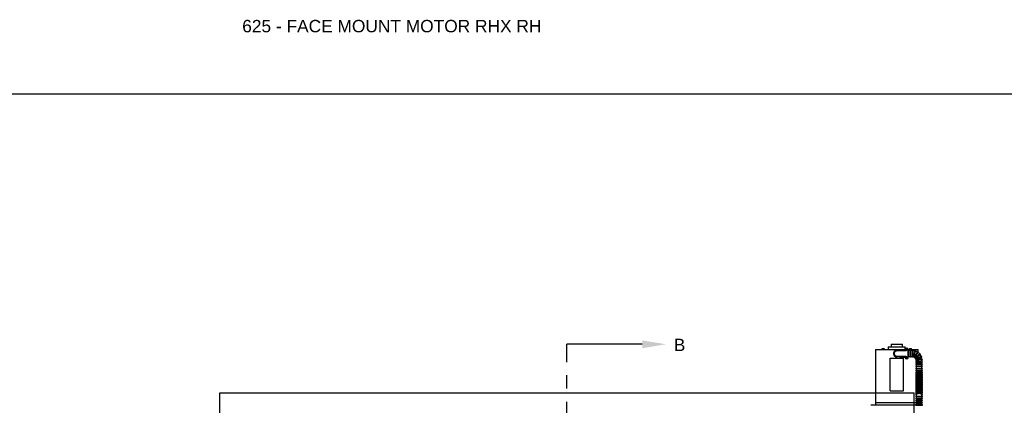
# Model space of a CAD drawing. Header units: inches. Extents: x 169.6 to 213.7, y 195.1 to 266.5.
# Tile 29 of 55: x 199.8 to 207.2, y 205.4 to 208.4. Entities that reach past the tile are written whole.
import ezdxf
from ezdxf import colors
from ezdxf.entities.mleader import LeaderData, LeaderLine
from ezdxf.math import Vec2, Vec3

# ---------------------------------------------------------------- set-up
doc = ezdxf.new("R2010")
doc.units = ezdxf.units.IN
doc.header["$LTSCALE"] = 0.25
doc.header["$MEASUREMENT"] = 0
doc.linetypes.add('CENTER', pattern=[2, 1.25, -0.25, 0.25, -0.25])
for name, color, linetype in [('ANNOTATIONS', 1, 'Continuous'), ('RMX RH F.O.H.', 7, 'Continuous'), ('SECTION CUTS', 6, 'CENTER')]:
    doc.layers.add(name, color=color, linetype=linetype)
doc.styles.add('ARIAL', font='arial.ttf', dxfattribs={"height": 0.09375})
doc.styles.get("Standard").update_dxf_attribs({"font": 'romans.shx'})

msp = doc.modelspace()

# ---------------------------------------------------------------- linework, layer by layer
at = {"layer": 'defpoints'}
msp.add_lwpolyline([(213.72204, 195.07023), (194.25216, 195.07023), (194.25216, 207.80534), (213.72204, 207.80534)], close=True, dxfattribs=at)
at = {"layer": 'RMX RH F.O.H.', "linetype": 'Continuous'}
for p, q in [((206.34264, 205.91123), (206.42734, 205.91123)), ((206.22324, 205.87223), (206.44848, 205.87223)), ((206.27078, 205.87378), (206.29148, 205.87378)), ((206.27331, 205.87378), (206.27331, 205.8792)), ((206.27332, 205.87952), (206.27332, 205.87578)), ((206.27332, 205.87578), (206.27332, 205.87952)), ((206.27332, 205.8792), (206.27377, 205.8792)), ((206.27332, 205.8792), (206.27332, 205.87378)), ((206.27332, 205.87578), (206.27332, 205.87578)), ((206.27377, 205.87378), (206.27377, 205.8792)), ((206.27378, 205.87978), (206.28848, 205.87978)), ((206.28114, 205.87378), (206.28114, 205.8792)), ((206.28849, 205.8792), (206.28849, 205.87378)), ((206.28849, 205.8792), (206.28895, 205.8792)), ((206.28895, 205.87378), (206.28895, 205.8792)), ((206.32099, 205.89123), (206.44899, 205.89123)), ((206.43174, 205.86829), (206.38499, 205.86423)), ((206.38499, 205.86173), (206.43174, 205.86579)), ((206.40986, 205.86389), (206.44824, 205.86389)), ((206.44824, 205.86973), (206.43174, 205.86829)), ((206.43174, 205.86579), (206.43174, 205.86829)), ((206.43174, 205.86579), (206.44824, 205.86723)), ((206.44824, 205.86347), (206.44824, 205.86988)), ((206.44824, 205.86347), (206.45508, 205.86347)), ((206.45541, 205.86934), (206.45943, 205.86939)), ((206.45559, 205.87123), (206.45953, 205.87041)), ((206.45861, 205.86546), (206.45943, 205.86939)), ((206.45887, 205.86894), (206.45943, 205.86939)), ((206.45953, 205.87041), (206.45907, 205.87096)), ((206.45953, 205.87041), (206.45943, 205.86939)), ((206.46045, 205.86929), (206.45943, 205.86939)), ((206.45947, 205.87443), (206.45953, 205.87041)), ((206.45953, 205.87041), (206.46055, 205.87031)), ((206.46045, 205.86929), (206.46055, 205.87031)), ((206.4605, 205.86528), (206.46045, 205.86929)), ((206.46045, 205.86929), (206.4609, 205.86874)), ((206.46438, 205.86847), (206.46045, 205.86929)), ((206.46137, 205.87424), (206.46055, 205.87031)), ((206.4611, 205.87077), (206.46055, 205.87031)), ((206.46456, 205.87037), (206.46055, 205.87031)), ((206.46489, 205.86347), (206.47174, 205.86347)), ((206.47149, 205.87223), (206.54674, 205.87223)), ((206.47174, 205.87023), (206.47173, 205.87023)), ((206.47174, 205.81208), (206.47174, 205.86988)), ((206.4724, 205.8189), (206.4724, 205.86265)), ((206.47849, 205.87378), (206.49919, 205.87378)), ((206.48035, 205.87378), (206.48035, 205.8792)), ((206.48065, 205.87378), (206.48065, 205.8792)), ((206.48136, 205.87978), (206.49634, 205.87978)), ((206.48278, 205.8792), (206.48353, 205.8792)), ((206.48278, 205.8792), (206.48278, 205.87378)), ((206.48344, 205.86265), (206.48344, 205.8189)), ((206.48353, 205.87378), (206.48353, 205.8792)), ((206.48531, 205.87578), (206.48531, 205.87952)), ((206.48531, 205.87578), (206.4882, 205.87578)), ((206.4882, 205.87952), (206.4882, 205.87578)), ((206.48969, 205.8189), (206.48969, 205.86265)), ((206.48998, 205.8792), (206.49097, 205.8792)), ((206.48998, 205.8792), (206.48998, 205.87378)), ((206.49097, 205.87378), (206.49097, 205.8792)), ((206.49703, 205.87378), (206.49703, 205.8792)), ((206.49733, 205.87378), (206.49733, 205.8792)), ((206.49906, 205.86265), (206.49906, 205.8189)), ((206.50531, 205.8619), (206.50531, 205.86265)), ((206.56224, 205.83252), (206.56219, 205.83248)), ((206.33499, 205.5591), (206.33499, 205.8066)), ((206.33499, 205.8066), (206.43499, 205.8066)), ((206.43174, 205.81616), (206.38499, 205.82023)), ((206.38499, 205.81773), (206.43174, 205.81366)), ((206.44824, 205.81807), (206.40986, 205.81807)), ((206.43174, 205.81366), (206.43174, 205.81616)), ((206.44824, 205.81473), (206.43174, 205.81616)), ((206.43174, 205.81366), (206.44824, 205.81223)), ((206.43499, 205.5591), (206.43499, 205.8066)), ((206.45511, 205.81849), (206.44824, 205.81849)), ((206.44824, 205.81849), (206.44824, 205.81208)), ((206.45539, 205.81182), (206.45936, 205.81244)), ((206.45589, 205.80998), (206.45963, 205.81145)), ((206.45789, 205.81618), (206.45936, 205.81244)), ((206.45936, 205.81244), (206.45874, 205.81279)), ((206.45927, 205.81083), (206.45963, 205.81145)), ((206.45936, 205.81244), (206.46035, 205.81271)), ((206.45936, 205.81244), (206.45963, 205.81145)), ((206.46061, 205.81172), (206.45963, 205.81145)), ((206.46025, 205.80748), (206.45963, 205.81145)), ((206.45973, 205.81667), (206.46035, 205.81271)), ((206.46409, 205.81417), (206.46035, 205.81271)), ((206.4607, 205.81333), (206.46035, 205.81271)), ((206.46061, 205.81172), (206.46035, 205.81271)), ((206.46458, 205.81234), (206.46061, 205.81172)), ((206.46061, 205.81172), (206.46124, 205.81136)), ((206.46208, 205.80798), (206.46061, 205.81172)), ((206.47174, 205.81849), (206.46486, 205.81849)), ((206.47173, 205.81173), (206.47174, 205.81173)), ((206.53177, 205.78015), (206.57552, 205.78015)), ((206.57552, 205.7739), (206.53177, 205.7739)), ((206.53177, 205.76453), (206.57552, 205.76453)), ((206.57552, 205.75828), (206.53177, 205.75828)), ((206.53177, 205.7489), (206.57552, 205.7489)), ((206.57552, 205.74265), (206.53177, 205.74265)), ((206.53177, 205.73066), (206.57552, 205.73066)), ((206.57552, 205.72441), (206.53177, 205.72441)), ((206.53177, 205.70879), (206.53177, 205.70178)), ((206.53177, 205.69361), (206.53177, 205.6904)), ((206.57552, 205.70177), (206.57552, 205.70877)), ((206.57552, 205.69042), (206.57552, 205.69363)), ((206.33499, 205.5591), (206.43499, 205.5591)), ((206.5292, 205.46748), (206.22324, 205.46748)), ((206.53177, 205.52809), (206.53177, 205.5201)), ((206.53177, 205.51297), (206.53177, 205.50857)), ((206.57552, 205.50363), (206.53177, 205.50363)), ((206.53177, 205.49738), (206.57552, 205.49738)), ((206.57552, 205.488), (206.53177, 205.488)), ((206.53177, 205.48175), (206.57552, 205.48175)), ((206.57552, 205.47238), (206.53177, 205.47238)), ((206.53177, 205.46613), (206.57552, 205.46613)), ((206.57552, 205.52011), (206.57552, 205.52808)), ((206.57552, 205.50857), (206.57552, 205.513)), ((206.58177, 205.44931), (206.18802, 205.44931)), ((206.57552, 205.45675), (206.53177, 205.45675)), ((206.53177, 205.4505), (206.57552, 205.4505))]:
    msp.add_line(p, q, dxfattribs=at)
at = {"layer": 'RMX RH F.O.H.'}
for p, q in [((201.26555, 204.4321), (201.26555, 205.54343)), ((201.26555, 205.54343), (206.51555, 205.54343)), ((206.51555, 204.4321), (206.51555, 205.54343))]:
    msp.add_line(p, q, dxfattribs=at)
at = {"layer": 'RMX RH F.O.H.', "linetype": 'Continuous', "flags": 128}
for points in [[(206.39235, 205.81709), (206.38921, 205.81634), (206.38499, 205.81598)], [(206.57157, 205.81225), (206.57173, 205.8123), (206.57186, 205.81235), (206.57198, 205.81239), (206.57207, 205.81243), (206.57214, 205.81245), (206.5722, 205.81247), (206.57223, 205.81248), (206.57224, 205.81249)], [(206.57552, 205.68023), (206.5755, 205.68081), (206.57497, 205.6831), (206.57376, 205.6853), (206.5719, 205.68734), (206.56946, 205.68914), (206.56651, 205.69067), (206.56314, 205.69185), (206.55947, 205.69266), (206.55561, 205.69308), (206.55169, 205.69308), (206.54783, 205.69266), (206.54416, 205.69185), (206.54079, 205.69067), (206.53784, 205.68914), (206.53539, 205.68734), (206.53353, 205.6853), (206.53232, 205.6831), (206.53179, 205.68081), (206.53177, 205.68023)], [(206.57552, 205.66761), (206.5755, 205.66819), (206.57497, 205.67048), (206.57376, 205.67268), (206.5719, 205.67472), (206.56946, 205.67652), (206.56651, 205.67805), (206.56314, 205.67923), (206.55947, 205.68004), (206.55561, 205.68046), (206.55169, 205.68046), (206.54783, 205.68004), (206.54416, 205.67923), (206.54079, 205.67805), (206.53784, 205.67652), (206.53539, 205.67472), (206.53353, 205.67268), (206.53232, 205.67048), (206.53179, 205.66819), (206.53177, 205.66761)], [(206.57552, 205.65499), (206.5755, 205.65557), (206.57497, 205.65786), (206.57376, 205.66006), (206.5719, 205.6621), (206.56946, 205.6639), (206.56651, 205.66542), (206.56314, 205.66661), (206.55947, 205.66742), (206.55561, 205.66784), (206.55169, 205.66784), (206.54783, 205.66742), (206.54416, 205.66661), (206.54079, 205.66542), (206.53784, 205.6639), (206.53539, 205.6621), (206.53353, 205.66006), (206.53232, 205.65786), (206.53179, 205.65557), (206.53177, 205.65499)], [(206.57552, 205.64237), (206.5755, 205.64295), (206.57497, 205.64524), (206.57376, 205.64744), (206.5719, 205.64948), (206.56946, 205.65128), (206.56651, 205.6528), (206.56314, 205.65399), (206.55947, 205.6548), (206.55561, 205.65522), (206.55169, 205.65522), (206.54783, 205.6548), (206.54416, 205.65399), (206.54079, 205.6528), (206.53784, 205.65128), (206.53539, 205.64948), (206.53353, 205.64744), (206.53232, 205.64524), (206.53179, 205.64295), (206.53177, 205.64237)], [(206.57552, 205.62975), (206.5755, 205.63033), (206.57497, 205.63262), (206.57376, 205.63482), (206.5719, 205.63685), (206.56946, 205.63866), (206.56651, 205.64018), (206.56314, 205.64137), (206.55947, 205.64218), (206.55561, 205.64259), (206.55169, 205.64259), (206.54783, 205.64218), (206.54416, 205.64137), (206.54079, 205.64018), (206.53784, 205.63866), (206.53539, 205.63685), (206.53353, 205.63482), (206.53232, 205.63262), (206.53179, 205.63033), (206.53177, 205.62975)], [(206.57552, 205.61713), (206.5755, 205.61771), (206.57497, 205.62), (206.57376, 205.6222), (206.5719, 205.62423), (206.56946, 205.62604), (206.56651, 205.62756), (206.56314, 205.62875), (206.55947, 205.62956), (206.55561, 205.62997), (206.55169, 205.62997), (206.54783, 205.62956), (206.54416, 205.62875), (206.54079, 205.62756), (206.53784, 205.62604), (206.53539, 205.62423), (206.53353, 205.6222), (206.53232, 205.62), (206.53179, 205.61771), (206.53177, 205.61713)], [(206.57552, 205.60451), (206.5755, 205.60509), (206.57497, 205.60738), (206.57376, 205.60958), (206.5719, 205.61161), (206.56946, 205.61342), (206.56651, 205.61494), (206.56314, 205.61613), (206.55947, 205.61694), (206.55561, 205.61735), (206.55169, 205.61735), (206.54783, 205.61694), (206.54416, 205.61613), (206.54079, 205.61494), (206.53784, 205.61342), (206.53539, 205.61161), (206.53353, 205.60958), (206.53232, 205.60738), (206.53179, 205.60509), (206.53177, 205.60451)], [(206.57552, 205.52447), (206.57698, 205.52608), (206.57806, 205.528), (206.57859, 205.53), (206.57854, 205.53221), (206.57789, 205.53426), (206.57673, 205.53613), (206.57503, 205.53787), (206.57275, 205.53948), (206.56994, 205.5409), (206.56671, 205.54205), (206.56319, 205.54293), (206.55946, 205.54351), (206.5556, 205.5438), (206.5517, 205.5438), (206.54785, 205.54351), (206.54414, 205.54293), (206.54064, 205.54207), (206.53743, 205.54093), (206.53458, 205.53951), (206.53216, 205.53777), (206.53045, 205.53597), (206.52931, 205.53406), (206.52873, 205.53206), (206.52865, 205.53093)], [(206.57552, 205.59189), (206.5755, 205.59247), (206.57497, 205.59476), (206.57376, 205.59696), (206.5719, 205.59899), (206.56946, 205.6008), (206.56651, 205.60232), (206.56314, 205.60351), (206.55947, 205.60432), (206.55561, 205.60473), (206.55169, 205.60473), (206.54783, 205.60432), (206.54416, 205.60351), (206.54079, 205.60232), (206.53784, 205.6008), (206.53539, 205.59899), (206.53353, 205.59696), (206.53232, 205.59476), (206.53179, 205.59247), (206.53177, 205.59189)], [(206.57552, 205.57927), (206.5755, 205.57985), (206.57497, 205.58214), (206.57376, 205.58434), (206.5719, 205.58637), (206.56946, 205.58818), (206.56651, 205.5897), (206.56314, 205.59089), (206.55947, 205.5917), (206.55561, 205.59211), (206.55169, 205.59211), (206.54783, 205.5917), (206.54416, 205.59089), (206.54079, 205.5897), (206.53784, 205.58818), (206.53539, 205.58637), (206.53353, 205.58434), (206.53232, 205.58214), (206.53179, 205.57985), (206.53177, 205.57927)], [(206.57552, 205.56665), (206.5755, 205.56723), (206.57497, 205.56952), (206.57376, 205.57172), (206.5719, 205.57375), (206.56946, 205.57556), (206.56651, 205.57708), (206.56314, 205.57827), (206.55947, 205.57908), (206.55561, 205.57949), (206.55169, 205.57949), (206.54783, 205.57908), (206.54416, 205.57827), (206.54079, 205.57708), (206.53784, 205.57556), (206.53539, 205.57375), (206.53353, 205.57172), (206.53232, 205.56952), (206.53179, 205.56723), (206.53177, 205.56665)], [(206.57552, 205.55403), (206.5755, 205.55461), (206.57497, 205.5569), (206.57376, 205.5591), (206.5719, 205.56113), (206.56946, 205.56294), (206.56651, 205.56446), (206.56314, 205.56565), (206.55947, 205.56646), (206.55561, 205.56687), (206.55169, 205.56687), (206.54783, 205.56646), (206.54416, 205.56565), (206.54079, 205.56446), (206.53784, 205.56294), (206.53539, 205.56113), (206.53353, 205.5591), (206.53232, 205.5569), (206.53179, 205.55461), (206.53177, 205.55403)], [(206.57552, 205.54141), (206.5755, 205.54198), (206.57497, 205.54428), (206.57376, 205.54647), (206.5719, 205.54851), (206.56946, 205.55032), (206.56651, 205.55184), (206.56314, 205.55303), (206.55947, 205.55384), (206.55561, 205.55425), (206.55169, 205.55425), (206.54783, 205.55384), (206.54416, 205.55303), (206.54079, 205.55184), (206.53784, 205.55032), (206.53539, 205.54851), (206.53353, 205.54647), (206.53232, 205.54428), (206.53179, 205.54198), (206.53177, 205.54141)]]:
    msp.add_lwpolyline(points, dxfattribs=at)
at = {"layer": 'RMX RH F.O.H.', "linetype": 'Continuous'}
for centre, radius, start, end in [((206.38499, 205.84098), 0.025, 72.865951, 270), ((206.38499, 205.84098), 0.02325, 90, 270), ((206.38499, 205.84098), 0.02075, 90, 270), ((206.45999, 205.86988), 0.01175, 0, 180), ((206.45999, 205.86985), 0.00805, 296.967517, 243.032464), ((206.47521, 205.86838), 0.01982, 171.724846, 177.226654), ((206.4731, 206.00664), 0.13843, 262.658654, 264.101907), ((206.44667, 205.73342), 0.1381, 84.848654, 86.295382), ((206.59673, 205.85651), 0.13841, 174.850261, 176.293774), ((206.46146, 205.88505), 0.01979, 261.720947, 267.23051), ((206.59671, 205.85674), 0.13837, 172.657611, 174.101486), ((206.45852, 205.85466), 0.01979, 81.720932, 87.230568), ((206.32332, 205.88296), 0.13832, 352.657197, 354.101661), ((206.4733, 206.00629), 0.1381, 264.848654, 266.295382), ((206.32325, 205.88319), 0.13841, 354.850261, 356.293774), ((206.44687, 205.73306), 0.13844, 82.658678, 84.101884), ((206.44476, 205.87133), 0.01982, 351.725236, 357.226264), ((206.48656, 205.86265), 0.00312, 0, 180), ((206.50219, 205.86265), 0.00312, 0, 180), ((206.50365, 205.79078), 0.07187, 76.261927, 88.651946), ((206.52374, 205.85979), 0.00313, 343.768316, 163.768316), ((206.50365, 205.79078), 0.07187, 58.358749, 71.270689), ((206.54398, 205.85027), 0.00313, 325.863385, 145.863385), ((206.50365, 205.79078), 0.07187, 40.455028, 53.351347), ((206.56032, 205.83499), 0.00313, 307.958454, 127.958454), ((206.50365, 205.79078), 0.07188, 22.565227, 35.466832), ((206.45999, 205.81208), 0.01175, 180, 0), ((206.45999, 205.81208), 0.00805, 116.57246, 63.42754), ((206.49572, 205.67973), 0.1381, 105.53307, 106.979782), ((206.47475, 205.81608), 0.01983, 192.409835, 197.910238), ((206.42392, 205.94476), 0.13851, 283.342901, 284.785345), ((206.46399, 205.7973), 0.01984, 102.411161, 107.908601), ((206.59257, 205.84812), 0.13842, 193.341992, 194.785436), ((206.59255, 205.84788), 0.13833, 195.534265, 196.978587), ((206.32744, 205.77628), 0.13832, 15.53407, 16.978551), ((206.45598, 205.82685), 0.01984, 282.411161, 287.908601), ((206.49605, 205.6794), 0.13852, 103.342891, 104.785297), ((206.42425, 205.94444), 0.13813, 285.533191, 286.979661), ((206.32736, 205.77603), 0.13846, 13.342197, 14.785231), ((206.44522, 205.80808), 0.01983, 12.410211, 17.909862), ((206.48656, 205.8189), 0.00312, 180, 0), ((206.50219, 205.8189), 0.00313, 180, 0), ((206.50365, 205.79078), 0.02812, 80.067092, 86.623475), ((206.51151, 205.81778), 0.00313, 166.953055, 340.583578), ((206.50365, 205.79078), 0.02812, 62.171306, 67.420747), ((206.51943, 205.81406), 0.00313, 149.048124, 325.863385), ((206.50365, 205.79078), 0.02812, 44.303924, 49.542369), ((206.52582, 205.80808), 0.00313, 131.143193, 304.773715), ((206.53007, 205.80042), 0.00313, 113.238261, 286.868784), ((206.50365, 205.79078), 0.02812, 26.389642, 31.615311), ((206.53175, 205.79183), 0.00313, 95.33333, 270.362535), ((206.53177, 205.77703), 0.00313, 90, 270), ((206.53177, 205.7614), 0.00313, 90, 270), ((206.50365, 205.79078), 0.02812, 8.462268, 13.702663), ((206.57117, 205.81542), 0.00313, 290.053523, 110.053523), ((206.50365, 205.79078), 0.07188, 4.643888, 17.550794), ((206.57547, 205.79347), 0.00313, 272.148592, 92.148592), ((206.57552, 205.77703), 0.00313, 270, 90), ((206.57552, 205.7614), 0.00313, 270, 90), ((206.53177, 205.74578), 0.00313, 90, 270), ((206.53177, 205.72754), 0.00313, 90, 270), ((206.57552, 205.74578), 0.00313, 270, 90), ((206.57552, 205.72754), 0.00313, 270, 90), ((206.53177, 205.5005), 0.00313, 90, 270), ((206.53177, 205.48488), 0.00313, 90, 270), ((206.53177, 205.46925), 0.00313, 90, 270), ((206.57552, 205.5005), 0.00313, 270, 90), ((206.57552, 205.48488), 0.00313, 270, 90), ((206.57552, 205.46925), 0.00313, 270, 90), ((206.53177, 205.45363), 0.00313, 90, 270), ((206.57552, 205.45363), 0.00313, 270, 90)]:
    msp.add_arc(centre, radius, start, end, dxfattribs=at)
for points in [[(206.34264, 205.91123), (206.34264, 205.89123)], [(206.42734, 205.89123), (206.42734, 205.91123)], [(206.22324, 205.87223), (206.22324, 205.81598)], [(206.27078, 205.87378), (206.27078, 205.87223)], [(206.2787, 205.87978), (206.28114, 205.8792)], [(206.28606, 205.87978), (206.28849, 205.8792)], [(206.29148, 205.87223), (206.29148, 205.87378)], [(206.32099, 205.89123), (206.32099, 205.87223)], [(206.44899, 205.87401), (206.44899, 205.89123)], [(206.48344, 205.86265), (206.4724, 205.86265)], [(206.47849, 205.87378), (206.47849, 205.87223)], [(206.48058, 205.8793), (206.48035, 205.8792)], [(206.48208, 205.87978), (206.48278, 205.8792)], [(206.49906, 205.86265), (206.48969, 205.86265)], [(206.49503, 205.87978), (206.49703, 205.8792)], [(206.49711, 205.8793), (206.49733, 205.8792)], [(206.49919, 205.87223), (206.49919, 205.87378)], [(206.54674, 205.85175), (206.54674, 205.87223)], [(206.54674, 205.84831), (206.54674, 205.84879)], [(206.22324, 205.81598), (206.22324, 205.46748)], [(206.4724, 205.8189), (206.48344, 205.8189)], [(206.48969, 205.8189), (206.49906, 205.8189)], [(206.53177, 205.78871), (206.53177, 205.78015)], [(206.53177, 205.7739), (206.53177, 205.76453)], [(206.53177, 205.75828), (206.53177, 205.7489)], [(206.57552, 205.78015), (206.57552, 205.79034)], [(206.57552, 205.76453), (206.57552, 205.7739)], [(206.57552, 205.7489), (206.57552, 205.75828)], [(206.53177, 205.74265), (206.53177, 205.73066)], [(206.53177, 205.72441), (206.53177, 205.71504)], [(206.57552, 205.73066), (206.57552, 205.74265)], [(206.57552, 205.71504), (206.57552, 205.72441)], [(206.53177, 205.68023), (206.53177, 205.67792)], [(206.53177, 205.66761), (206.53177, 205.6653)], [(206.53177, 205.65499), (206.53177, 205.65268)], [(206.53177, 205.64237), (206.53177, 205.64006)], [(206.53177, 205.62975), (206.53177, 205.62744)], [(206.53177, 205.61713), (206.53177, 205.61482)], [(206.57552, 205.67793), (206.57552, 205.68023)], [(206.57552, 205.6653), (206.57552, 205.66761)], [(206.57552, 205.65268), (206.57552, 205.65499)], [(206.57552, 205.64006), (206.57552, 205.64237)], [(206.57552, 205.62744), (206.57552, 205.62975)], [(206.57552, 205.61482), (206.57552, 205.61713)], [(206.53177, 205.60451), (206.53177, 205.6022)], [(206.53177, 205.59189), (206.53177, 205.58958)], [(206.53177, 205.57927), (206.53177, 205.57696)], [(206.53177, 205.56665), (206.53177, 205.56433)], [(206.53177, 205.55403), (206.53177, 205.55171)], [(206.53177, 205.54141), (206.53177, 205.53805)], [(206.57552, 205.6022), (206.57552, 205.60451)], [(206.57552, 205.58958), (206.57552, 205.59189)], [(206.57552, 205.57696), (206.57552, 205.57927)], [(206.57552, 205.56434), (206.57552, 205.56665)], [(206.57552, 205.55172), (206.57552, 205.55403)], [(206.57552, 205.53805), (206.57552, 205.54141)], [(206.22324, 205.46748), (206.22324, 205.44931)], [(206.53177, 205.50857), (206.53177, 205.50363)], [(206.53177, 205.49738), (206.53177, 205.488)], [(206.53177, 205.48175), (206.53177, 205.47238)], [(206.53177, 205.46613), (206.53177, 205.45675)], [(206.57552, 205.50363), (206.57552, 205.50857)], [(206.57552, 205.488), (206.57552, 205.49738)], [(206.57552, 205.47238), (206.57552, 205.48175)], [(206.57552, 205.45675), (206.57552, 205.46613)], [(206.53177, 205.4505), (206.53177, 205.44931)], [(206.57552, 205.44931), (206.57552, 205.4505)]]:
    msp.add_open_spline(points, degree=1, dxfattribs=at)
for points, knots in [([(206.27331, 205.8792), (206.27331, 205.87923), (206.27332, 205.87937), (206.27332, 205.87945), (206.27332, 205.87952)], [0, 0, 0, 0, 0.21739037, 1, 1, 1, 1]), ([(206.27378, 205.87978), (206.27372, 205.87974), (206.27356, 205.87965), (206.27341, 205.87956), (206.27332, 205.87952)], [0, 0, 0, 0, 0.434692, 1, 1, 1, 1]), ([(206.27332, 205.87952), (206.27332, 205.87951), (206.27332, 205.87944), (206.27332, 205.87932), (206.27332, 205.8792)], [0, 0, 0, 0, 0.0387427, 1, 1, 1, 1]), ([(206.27377, 205.8792), (206.27382, 205.87922), (206.27462, 205.87948), (206.27544, 205.87963), (206.27621, 205.87978)], [0, 0, 0, 0, 0.0645719, 1, 1, 1, 1]), ([(206.28114, 205.8792), (206.28128, 205.87925), (206.28208, 205.87951), (206.2829, 205.87966), (206.28357, 205.87978)], [0, 0, 0, 0, 0.1832784, 1, 1, 1, 1]), ([(206.28894, 205.87952), (206.28886, 205.87956), (206.2887, 205.87965), (206.28855, 205.87974), (206.28848, 205.87978)], [0, 0, 0, 0, 0.5652945, 1, 1, 1, 1]), ([(206.28895, 205.8792), (206.28894, 205.87932), (206.28894, 205.87944), (206.28894, 205.87951), (206.28894, 205.87952)], [0, 0, 0, 0, 0.9612573, 1, 1, 1, 1]), ([(206.38227, 205.86141), (206.38176, 205.86127), (206.37971, 205.86069), (206.37658, 205.85915), (206.37303, 205.85679), (206.37012, 205.85404), (206.36776, 205.85079), (206.36576, 205.84647), (206.36482, 205.84086), (206.36596, 205.83442), (206.36928, 205.82855), (206.37383, 205.82444), (206.37799, 205.82203), (206.38037, 205.82121), (206.38122, 205.82092)], [0, 0, 0, 0, 0.0284245, 0.1145036, 0.1855469, 0.2565213, 0.3280863, 0.3995972, 0.510368, 0.6272677, 0.7439783, 0.8650575, 0.9519617, 1, 1, 1, 1]), ([(206.48035, 205.8792), (206.48045, 205.87925), (206.48063, 205.87935), (206.48081, 205.87941), (206.4809, 205.87944)], [0, 0, 0, 0, 0.5071685, 1, 1, 1, 1]), ([(206.48065, 205.8792), (206.48069, 205.87925), (206.48092, 205.87951), (206.48116, 205.87966), (206.48136, 205.87978)], [0, 0, 0, 0, 0.1832747, 1, 1, 1, 1]), ([(206.48353, 205.8792), (206.4841, 205.87932), (206.48469, 205.87944), (206.48529, 205.87951), (206.48531, 205.87952)], [0, 0, 0, 0, 0.96126467, 1, 1, 1, 1]), ([(206.48531, 205.87952), (206.48533, 205.87956), (206.48538, 205.87965), (206.48542, 205.87974), (206.48543, 205.87978)], [0, 0, 0, 0, 0.5653078, 1, 1, 1, 1]), ([(206.48833, 205.87978), (206.48831, 205.87974), (206.48827, 205.87965), (206.48822, 205.87956), (206.4882, 205.87952)], [0, 0, 0, 0, 0.4346922, 1, 1, 1, 1]), ([(206.4882, 205.87952), (206.48867, 205.87945), (206.48927, 205.87937), (206.48986, 205.87923), (206.48998, 205.8792)], [0, 0, 0, 0, 0.78261843, 1, 1, 1, 1]), ([(206.49097, 205.8792), (206.49101, 205.87922), (206.49167, 205.87948), (206.49235, 205.87963), (206.49298, 205.87978)], [0, 0, 0, 0, 0.0645801, 1, 1, 1, 1]), ([(206.49703, 205.8792), (206.49699, 205.87925), (206.49676, 205.87951), (206.49652, 205.87966), (206.49633, 205.87978)], [0, 0, 0, 0, 0.18327483, 1, 1, 1, 1]), ([(206.50531, 205.81887), (206.50531, 205.81886), (206.50531, 205.81845), (206.50531, 205.81991), (206.50531, 205.82332), (206.50531, 205.82899), (206.50531, 205.83591), (206.50531, 205.8434), (206.50531, 205.85058), (206.50531, 205.85669), (206.50531, 205.86082), (206.50531, 205.86277), (206.50531, 205.86245), (206.50531, 205.86237)], [0, 0, 0, 0, 0.0013135, 0.108513, 0.2157089, 0.3230558, 0.4305374, 0.5380522, 0.6455319, 0.7529598, 0.8603404, 0.967688, 1, 1, 1, 1]), ([(206.5207, 205.86054), (206.52071, 205.86056), (206.5208, 205.86089), (206.5204, 205.85951), (206.51941, 205.85608), (206.5178, 205.85057), (206.51585, 205.84389), (206.51376, 205.83668), (206.51176, 205.82981), (206.51006, 205.82397), (206.50893, 205.82009), (206.50841, 205.81831), (206.50851, 205.81864), (206.50853, 205.81871)], [0, 0, 0, 0, 0.0061234, 0.1132956, 0.2204721, 0.3276974, 0.4350244, 0.5425036, 0.6501687, 0.7579871, 0.8657806, 0.9732018, 1, 1, 1, 1]), ([(206.51447, 205.81678), (206.51446, 205.81677), (206.51435, 205.81637), (206.51476, 205.81779), (206.51573, 205.82109), (206.51732, 205.82655), (206.51926, 205.83322), (206.52136, 205.84044), (206.52337, 205.84734), (206.52508, 205.85321), (206.52622, 205.85715), (206.52676, 205.85899), (206.52667, 205.85868), (206.52665, 205.85861)], [0, 0, 0, 0, 0.0034151, 0.110117, 0.21682, 0.3240492, 0.4317436, 0.5395534, 0.6472442, 0.7547481, 0.8620876, 0.9693097, 1, 1, 1, 1]), ([(206.5413, 205.85189), (206.54132, 205.85191), (206.54151, 205.85219), (206.54066, 205.85094), (206.5386, 205.8479), (206.53534, 205.84309), (206.53141, 205.83729), (206.5272, 205.83108), (206.5232, 205.82518), (206.51983, 205.82021), (206.51762, 205.81695), (206.51662, 205.81547), (206.51683, 205.81578), (206.51686, 205.81583)], [0, 0, 0, 0, 0.0108019, 0.1179691, 0.2251415, 0.3323669, 0.4396956, 0.5471781, 0.6548467, 0.7626652, 0.8704467, 0.9778389, 1, 1, 1, 1]), ([(206.52198, 205.81225), (206.52206, 205.81238), (206.52225, 205.81265), (206.52419, 205.81551), (206.5272, 205.81995), (206.53104, 205.82562), (206.53525, 205.83182), (206.53933, 205.83784), (206.54285, 205.84304), (206.54532, 205.84667), (206.54654, 205.84848), (206.5464, 205.84827), (206.54636, 205.84821)], [0, 0, 0, 0, 0.09629531, 0.20302078, 0.3102366, 0.41795253, 0.52582547, 0.63359784, 0.7411861, 0.84860387, 0.95589862, 1, 1, 1, 1]), ([(206.55816, 205.83727), (206.55822, 205.83731), (206.55849, 205.83753), (206.55705, 205.8364), (206.5539, 205.83394), (206.54915, 205.83024), (206.54353, 205.82585), (206.53761, 205.82124), (206.53209, 205.81693), (206.52752, 205.81336), (206.5247, 205.81116), (206.52349, 205.81021), (206.52381, 205.81046), (206.52383, 205.81048)], [0, 0, 0, 0, 0.0260526, 0.1332047, 0.2403674, 0.3475897, 0.4549239, 0.5624178, 0.670098, 0.777914, 0.8856481, 0.9929453, 1, 1, 1, 1]), ([(206.52764, 205.80554), (206.52763, 205.80553), (206.52731, 205.80528), (206.52848, 205.80619), (206.53122, 205.80833), (206.53572, 205.81183), (206.5412, 205.81611), (206.54713, 205.82073), (206.55279, 205.82515), (206.55759, 205.8289), (206.56081, 205.83141), (206.56231, 205.83258), (206.56205, 205.83237), (206.56199, 205.83233)], [0, 0, 0, 0, 0.00444263, 0.11114363, 0.21785172, 0.32508912, 0.43278858, 0.54060042, 0.64829135, 0.75579639, 0.86313651, 0.97036082, 1, 1, 1, 1]), ([(206.56984, 205.81826), (206.5699, 205.81829), (206.57024, 205.81841), (206.56857, 205.8178), (206.56489, 205.81646), (206.55928, 205.81441), (206.55261, 205.81198), (206.54556, 205.8094), (206.53895, 205.80699), (206.53346, 205.80499), (206.53002, 205.80373), (206.52853, 205.80318), (206.5289, 205.80332), (206.52894, 205.80333)], [0, 0, 0, 0, 0.022536, 0.1296954, 0.2368629, 0.344089, 0.4514247, 0.558919, 0.6665998, 0.7744192, 0.8821689, 0.989491, 1, 1, 1, 1]), ([(206.531, 205.79744), (206.53099, 205.79744), (206.5306, 205.7973), (206.53198, 205.7978), (206.53519, 205.79897), (206.54052, 205.80091), (206.54704, 205.80329), (206.5541, 205.80587), (206.56086, 205.80834), (206.56661, 205.81043), (206.57049, 205.81185), (206.57231, 205.81251), (206.572, 205.8124), (206.57193, 205.81238)], [0, 0, 0, 0, 0.0024964, 0.1091999, 0.2158966, 0.3231185, 0.4308086, 0.5386169, 0.6463071, 0.7538105, 0.8611487, 0.9683697, 1, 1, 1, 1]), ([(206.57518, 205.79659), (206.57521, 205.79659), (206.57554, 205.7966), (206.574, 205.79654), (206.57028, 205.7964), (206.56445, 205.79619), (206.55743, 205.79592), (206.54993, 205.79564), (206.54282, 205.79537), (206.53684, 205.79515), (206.53295, 205.795), (206.53122, 205.79493), (206.53159, 205.79495), (206.53165, 205.79495)], [0, 0, 0, 0, 0.0128897, 0.1200539, 0.2272246, 0.3344491, 0.4417781, 0.5492619, 0.6569314, 0.7647502, 0.8725243, 0.9799042, 1, 1, 1, 1]), ([(206.57537, 205.79034), (206.57542, 205.79034), (206.57581, 205.79036), (206.57416, 205.7903), (206.57042, 205.79016), (206.56455, 205.78994), (206.55752, 205.78967), (206.55002, 205.78939), (206.54295, 205.78913), (206.53703, 205.7889), (206.53321, 205.78876), (206.53151, 205.7887), (206.53189, 205.78871), (206.53195, 205.78871)], [0, 0, 0, 0, 0.01497, 0.1222661, 0.2295663, 0.3369183, 0.444343, 0.5518317, 0.6593467, 0.7668392, 0.8742697, 0.9816268, 1, 1, 1, 1]), ([(206.53134, 205.71501), (206.53126, 205.715), (206.53112, 205.71498), (206.53067, 205.71485), (206.53007, 205.71457), (206.5294, 205.71402), (206.52884, 205.71316), (206.52866, 205.7124), (206.52865, 205.71197), (206.52865, 205.71191)], [0, 0, 0, 0, 0.1167407, 0.2167306, 0.3577916, 0.5340055, 0.7403958, 0.9656145, 1, 1, 1, 1]), ([(206.52865, 205.71191), (206.52869, 205.71153), (206.52876, 205.71083), (206.52926, 205.71), (206.52981, 205.70944), (206.53036, 205.7091), (206.53081, 205.70893), (206.53112, 205.70885), (206.53123, 205.70883), (206.53129, 205.70882)], [0, 0, 0, 0, 0.237848, 0.4294103, 0.5895152, 0.725292, 0.8344694, 0.9178037, 1, 1, 1, 1]), ([(206.57552, 205.69132), (206.57591, 205.6916), (206.57683, 205.69226), (206.57786, 205.69358), (206.57858, 205.69524), (206.57873, 205.69705), (206.57827, 205.69878), (206.57732, 205.70031), (206.57594, 205.70165), (206.57403, 205.70288), (206.57154, 205.704), (206.56853, 205.70495), (206.56517, 205.70569), (206.56157, 205.70622), (206.5578, 205.70655), (206.55394, 205.70667), (206.55008, 205.70658), (206.54631, 205.70629), (206.54272, 205.70579), (206.53938, 205.7051), (206.53635, 205.70421), (206.53368, 205.70311), (206.53157, 205.70183), (206.53002, 205.70038), (206.52903, 205.6988), (206.52867, 205.69747), (206.52865, 205.69672), (206.52865, 205.69656)], [0, 0, 0, 0, 0.0275027, 0.064625, 0.0980942, 0.1305412, 0.164444, 0.1980784, 0.2348918, 0.277802, 0.3259569, 0.374037, 0.4208585, 0.4668655, 0.5124181, 0.5577439, 0.6030012, 0.6483061, 0.6937742, 0.7395825, 0.7859969, 0.8334614, 0.8826989, 0.9233842, 0.958366, 0.9910473, 1, 1, 1, 1]), ([(206.57662, 205.67646), (206.57682, 205.67673), (206.57761, 205.6778), (206.57835, 205.67987), (206.57876, 205.68253), (206.57848, 205.68515), (206.57761, 205.68764), (206.57617, 205.68997), (206.5742, 205.69211), (206.5717, 205.69404), (206.56874, 205.6957), (206.56538, 205.69703), (206.56173, 205.69801), (206.55788, 205.69862), (206.55394, 205.69884), (206.54999, 205.69868), (206.54613, 205.69813), (206.54244, 205.6972), (206.53901, 205.6959), (206.53592, 205.69426), (206.53326, 205.69228), (206.53112, 205.69), (206.5296, 205.68748), (206.52878, 205.68503), (206.52869, 205.68343), (206.52865, 205.68276)], [0, 0, 0, 0, 0.01598819, 0.0611537, 0.10458995, 0.14679409, 0.18865991, 0.23108224, 0.27479032, 0.31985625, 0.36581954, 0.41210953, 0.45834071, 0.50445333, 0.55048325, 0.59650471, 0.64259258, 0.68882269, 0.73528575, 0.78204982, 0.82909811, 0.8760771, 0.92226345, 0.9668976, 1, 1, 1, 1]), ([(206.52865, 205.69656), (206.52869, 205.69607), (206.52878, 205.69498), (206.52953, 205.69346), (206.53053, 205.69221), (206.5314, 205.69158), (206.53177, 205.69131)], [0, 0, 0, 0, 0.2252952, 0.4983116, 0.7839012, 1, 1, 1, 1]), ([(206.57662, 205.66383), (206.57682, 205.66411), (206.57761, 205.66518), (206.57835, 205.66725), (206.57876, 205.66991), (206.57848, 205.67253), (206.57761, 205.67502), (206.57617, 205.67735), (206.5742, 205.67949), (206.5717, 205.68142), (206.56874, 205.68307), (206.56538, 205.68441), (206.56173, 205.68539), (206.55788, 205.686), (206.55394, 205.68622), (206.54999, 205.68606), (206.54613, 205.68551), (206.54244, 205.68458), (206.53901, 205.68328), (206.53592, 205.68164), (206.53326, 205.67966), (206.53112, 205.67738), (206.5296, 205.67486), (206.52878, 205.67241), (206.52869, 205.67081), (206.52865, 205.67014)], [0, 0, 0, 0, 0.0159873, 0.0611533, 0.1045901, 0.1467937, 0.1886601, 0.2310824, 0.2747905, 0.3198565, 0.3658195, 0.4121097, 0.4583408, 0.5044531, 0.5504832, 0.5965047, 0.6425926, 0.6888227, 0.7352858, 0.7820506, 0.8290984, 0.876077, 0.9222634, 0.9668976, 1, 1, 1, 1]), ([(206.52865, 205.68276), (206.52867, 205.68222), (206.52874, 205.68083), (206.52933, 205.67864), (206.53021, 205.67713), (206.53065, 205.67639)], [0, 0, 0, 0, 0.2408585, 0.6264916, 1, 1, 1, 1]), ([(206.53202, 205.71505), (206.53221, 205.71507), (206.53265, 205.71512), (206.5362, 205.71518), (206.5417, 205.71523), (206.54862, 205.71526), (206.55609, 205.71527), (206.56327, 205.71525), (206.56944, 205.7152), (206.57358, 205.71514), (206.57557, 205.71508), (206.57535, 205.71505), (206.57533, 205.71505)], [0, 0, 0, 0, 0.088731, 0.2006601, 0.3125862, 0.424507, 0.5364218, 0.6483341, 0.7602467, 0.8721652, 0.9840885, 1, 1, 1, 1]), ([(206.57521, 205.70879), (206.57521, 205.70881), (206.5752, 205.70885), (206.57246, 205.70891), (206.56754, 205.70897), (206.56095, 205.70901), (206.55357, 205.70903), (206.54622, 205.70901), (206.53969, 205.70897), (206.53481, 205.70891), (206.53203, 205.70885), (206.53205, 205.7088), (206.53206, 205.70879)], [0, 0, 0, 0, 0.0621956, 0.1708684, 0.2796683, 0.3883615, 0.4965893, 0.6042764, 0.711953, 0.8201577, 0.928836, 1, 1, 1, 1]), ([(206.57524, 205.69365), (206.57525, 205.69416), (206.57526, 205.69545), (206.57248, 205.6974), (206.56756, 205.69919), (206.56097, 205.70034), (206.55359, 205.70074), (206.54625, 205.70033), (206.53971, 205.69918), (206.53482, 205.6974), (206.53206, 205.69548), (206.53207, 205.69421), (206.53207, 205.69372)], [0, 0, 0, 0, 0.0701577, 0.1783798, 0.2867283, 0.3949717, 0.5027528, 0.6099949, 0.7172242, 0.8249778, 0.933204, 1, 1, 1, 1]), ([(206.57552, 205.70876), (206.57555, 205.70876), (206.57568, 205.70877), (206.57582, 205.70879), (206.57609, 205.70883), (206.57644, 205.70891), (206.57699, 205.70912), (206.57766, 205.70957), (206.57828, 205.71033), (206.57867, 205.71134), (206.57866, 205.71246), (206.57831, 205.71342), (206.57778, 205.71412), (206.57722, 205.71456), (206.57671, 205.71482), (206.57633, 205.71494), (206.57611, 205.71499), (206.57604, 205.715), (206.57601, 205.715)], [0, 0, 0, 0, 0.0329293, 0.1291352, 0.1801533, 0.2224361, 0.2731608, 0.348214, 0.4323005, 0.5284289, 0.6275441, 0.7185403, 0.7923497, 0.855002, 0.907332, 0.9474945, 0.9813076, 1, 1, 1, 1]), ([(206.57662, 205.65121), (206.57682, 205.65149), (206.57761, 205.65256), (206.57835, 205.65463), (206.57876, 205.65729), (206.57848, 205.65991), (206.57761, 205.6624), (206.57617, 205.66473), (206.5742, 205.66687), (206.5717, 205.6688), (206.56874, 205.67045), (206.56538, 205.67179), (206.56173, 205.67277), (206.55788, 205.67338), (206.55394, 205.6736), (206.54999, 205.67344), (206.54613, 205.67288), (206.54244, 205.67196), (206.53901, 205.67066), (206.53592, 205.66902), (206.53326, 205.66704), (206.53112, 205.66476), (206.5296, 205.66224), (206.52878, 205.65979), (206.52869, 205.65819), (206.52865, 205.65752)], [0, 0, 0, 0, 0.0159882, 0.0611542, 0.1045904, 0.1467946, 0.1886604, 0.2310832, 0.2747909, 0.3198572, 0.3658202, 0.4121102, 0.4583414, 0.5044537, 0.5504838, 0.5965052, 0.6425931, 0.6888232, 0.7352863, 0.7820508, 0.8290986, 0.8760785, 0.9222639, 0.9668981, 1, 1, 1, 1]), ([(206.52865, 205.67014), (206.52867, 205.6696), (206.52874, 205.66821), (206.52933, 205.66602), (206.53021, 205.66451), (206.53065, 205.66377)], [0, 0, 0, 0, 0.2408662, 0.6264975, 1, 1, 1, 1]), ([(206.57662, 205.63859), (206.57682, 205.63887), (206.57761, 205.63994), (206.57835, 205.64201), (206.57876, 205.64467), (206.57848, 205.64729), (206.57761, 205.64978), (206.57617, 205.65211), (206.5742, 205.65425), (206.5717, 205.65618), (206.56874, 205.65783), (206.56538, 205.65917), (206.56173, 205.66015), (206.55788, 205.66076), (206.55394, 205.66098), (206.54999, 205.66081), (206.54613, 205.66026), (206.54244, 205.65934), (206.53901, 205.65804), (206.53592, 205.6564), (206.53326, 205.65442), (206.53112, 205.65214), (206.5296, 205.64962), (206.52878, 205.64717), (206.52869, 205.64557), (206.52865, 205.64489)], [0, 0, 0, 0, 0.0159878, 0.0611538, 0.1045905, 0.1467941, 0.1886604, 0.2310828, 0.2747909, 0.3198568, 0.3658198, 0.41211, 0.4583411, 0.5044534, 0.5504835, 0.596505, 0.6425928, 0.6888229, 0.735286, 0.7820508, 0.8290994, 0.876078, 0.9222634, 0.9668976, 1, 1, 1, 1]), ([(206.52865, 205.65752), (206.52867, 205.65698), (206.52874, 205.65559), (206.52933, 205.6534), (206.53021, 205.65189), (206.53065, 205.65114)], [0, 0, 0, 0, 0.2408652, 0.6264949, 1, 1, 1, 1]), ([(206.57662, 205.62597), (206.57682, 205.62625), (206.57761, 205.62732), (206.57835, 205.62939), (206.57876, 205.63205), (206.57848, 205.63467), (206.57761, 205.63716), (206.57617, 205.63949), (206.5742, 205.64163), (206.5717, 205.64356), (206.56874, 205.64521), (206.56538, 205.64655), (206.56173, 205.64753), (206.55788, 205.64814), (206.55394, 205.64836), (206.54999, 205.64819), (206.54613, 205.64764), (206.54244, 205.64672), (206.53901, 205.64542), (206.53592, 205.64378), (206.53326, 205.6418), (206.53112, 205.63952), (206.5296, 205.637), (206.52878, 205.63455), (206.52869, 205.63295), (206.52865, 205.63227)], [0, 0, 0, 0, 0.01598819, 0.0611542, 0.10459046, 0.14679462, 0.18865952, 0.23108321, 0.27479092, 0.31985721, 0.36581954, 0.41211012, 0.45834132, 0.50445369, 0.55048373, 0.59650522, 0.6425931, 0.68882323, 0.73528631, 0.78205079, 0.82909944, 0.87607845, 0.92226391, 0.96689808, 1, 1, 1, 1]), ([(206.52865, 205.64489), (206.52867, 205.64436), (206.52874, 205.64297), (206.52933, 205.64078), (206.53021, 205.63927), (206.53065, 205.63852)], [0, 0, 0, 0, 0.2408662, 0.6264975, 1, 1, 1, 1]), ([(206.57662, 205.61335), (206.57682, 205.61363), (206.57761, 205.6147), (206.57835, 205.61677), (206.57876, 205.61943), (206.57848, 205.62205), (206.57761, 205.62454), (206.57617, 205.62687), (206.5742, 205.62901), (206.5717, 205.63094), (206.56874, 205.63259), (206.56538, 205.63393), (206.56173, 205.63491), (206.55788, 205.63552), (206.55394, 205.63574), (206.54999, 205.63557), (206.54613, 205.63502), (206.54244, 205.6341), (206.53901, 205.6328), (206.53592, 205.63115), (206.53326, 205.62918), (206.53112, 205.6269), (206.5296, 205.62438), (206.52878, 205.62192), (206.52869, 205.62033), (206.52865, 205.61965)], [0, 0, 0, 0, 0.0159878, 0.0611538, 0.1045905, 0.1467947, 0.1886595, 0.2310828, 0.2747909, 0.3198568, 0.3658192, 0.41211, 0.458341, 0.5044534, 0.5504834, 0.5965049, 0.6425928, 0.6888229, 0.735286, 0.7820507, 0.8290994, 0.876078, 0.9222634, 0.9668976, 1, 1, 1, 1]), ([(206.52865, 205.63227), (206.52867, 205.63174), (206.52874, 205.63035), (206.52933, 205.62816), (206.53021, 205.62665), (206.53065, 205.6259)], [0, 0, 0, 0, 0.2408652, 0.6264949, 1, 1, 1, 1]), ([(206.57662, 205.60073), (206.57682, 205.60101), (206.57761, 205.60208), (206.57835, 205.60414), (206.57876, 205.60681), (206.57848, 205.60943), (206.57761, 205.61192), (206.57617, 205.61425), (206.5742, 205.61639), (206.5717, 205.61832), (206.56874, 205.61997), (206.56538, 205.62131), (206.56173, 205.62229), (206.55788, 205.6229), (206.55394, 205.62312), (206.54999, 205.62295), (206.54613, 205.6224), (206.54244, 205.62147), (206.53901, 205.62018), (206.53592, 205.61853), (206.53326, 205.61655), (206.53112, 205.61428), (206.5296, 205.61176), (206.52878, 205.6093), (206.52869, 205.60771), (206.52865, 205.60703)], [0, 0, 0, 0, 0.0159882, 0.0611542, 0.1045905, 0.1467946, 0.1886595, 0.2310832, 0.2747909, 0.3198572, 0.3658196, 0.4121101, 0.4583413, 0.5044537, 0.5504838, 0.5965053, 0.6425932, 0.6888233, 0.7352869, 0.7820508, 0.8290994, 0.8760784, 0.9222634, 0.9668981, 1, 1, 1, 1]), ([(206.52865, 205.61965), (206.52867, 205.61912), (206.52874, 205.61773), (206.52933, 205.61554), (206.53021, 205.61403), (206.53065, 205.61328)], [0, 0, 0, 0, 0.2408617, 0.6264975, 1, 1, 1, 1]), ([(206.57662, 205.58811), (206.57682, 205.58839), (206.57761, 205.58945), (206.57835, 205.59152), (206.57876, 205.59419), (206.57848, 205.59681), (206.57761, 205.5993), (206.57617, 205.60163), (206.5742, 205.60377), (206.5717, 205.6057), (206.56874, 205.60735), (206.56538, 205.60869), (206.56173, 205.60967), (206.55788, 205.61028), (206.55394, 205.6105), (206.54999, 205.61033), (206.54613, 205.60978), (206.54244, 205.60885), (206.53901, 205.60756), (206.53592, 205.60591), (206.53326, 205.60393), (206.53112, 205.60166), (206.5296, 205.59914), (206.52878, 205.59668), (206.52869, 205.59509), (206.52865, 205.59441)], [0, 0, 0, 0, 0.0159882, 0.0611527, 0.1045904, 0.1467936, 0.1886594, 0.2310826, 0.2747906, 0.3198565, 0.3658188, 0.4121096, 0.4583406, 0.5044529, 0.550483, 0.5965044, 0.6425922, 0.6888223, 0.7352859, 0.7820499, 0.8290985, 0.8760771, 0.9222625, 0.9668967, 1, 1, 1, 1]), ([(206.52865, 205.60703), (206.52867, 205.6065), (206.52874, 205.6051), (206.52933, 205.60292), (206.53021, 205.60141), (206.53065, 205.60066)], [0, 0, 0, 0, 0.2408652, 0.6264949, 1, 1, 1, 1]), ([(206.57662, 205.57549), (206.57682, 205.57577), (206.57761, 205.57683), (206.57835, 205.5789), (206.57876, 205.58157), (206.57848, 205.58419), (206.57761, 205.58668), (206.57617, 205.58901), (206.5742, 205.59115), (206.5717, 205.59308), (206.56874, 205.59473), (206.56538, 205.59607), (206.56173, 205.59705), (206.55788, 205.59765), (206.55394, 205.59788), (206.54999, 205.59771), (206.54613, 205.59716), (206.54244, 205.59623), (206.53901, 205.59494), (206.53592, 205.59329), (206.53326, 205.59131), (206.53112, 205.58904), (206.5296, 205.58652), (206.52878, 205.58406), (206.52869, 205.58247), (206.52865, 205.58179)], [0, 0, 0, 0, 0.01598776, 0.06115281, 0.10459, 0.14679319, 0.18865901, 0.23108269, 0.27479077, 0.3198559, 0.3658189, 0.41210946, 0.45834064, 0.50445299, 0.55048305, 0.59650454, 0.6425924, 0.68882251, 0.73528611, 0.7820499, 0.82909853, 0.87607752, 0.92226251, 0.96689714, 1, 1, 1, 1]), ([(206.52865, 205.59441), (206.52867, 205.59388), (206.52874, 205.59248), (206.52933, 205.5903), (206.53021, 205.58879), (206.53065, 205.58804)], [0, 0, 0, 0, 0.2408551, 0.62649, 1, 1, 1, 1]), ([(206.57662, 205.56287), (206.57682, 205.56315), (206.57761, 205.56421), (206.57835, 205.56628), (206.57876, 205.56895), (206.57848, 205.57157), (206.57761, 205.57406), (206.57617, 205.57638), (206.5742, 205.57853), (206.5717, 205.58045), (206.56874, 205.58211), (206.56538, 205.58345), (206.56173, 205.58443), (206.55788, 205.58503), (206.55394, 205.58526), (206.54999, 205.58509), (206.54613, 205.58454), (206.54244, 205.58361), (206.53901, 205.58232), (206.53592, 205.58067), (206.53326, 205.57869), (206.53112, 205.57641), (206.5296, 205.5739), (206.52878, 205.57144), (206.52869, 205.56985), (206.52865, 205.56917)], [0, 0, 0, 0, 0.0159882, 0.0611527, 0.1045895, 0.1467936, 0.1886594, 0.2310826, 0.2747898, 0.3198557, 0.3658187, 0.4121095, 0.4583405, 0.5044528, 0.5504828, 0.5965043, 0.6425921, 0.6888222, 0.7352858, 0.7820499, 0.8290981, 0.8760771, 0.9222625, 0.9668967, 1, 1, 1, 1]), ([(206.52865, 205.58179), (206.52867, 205.58126), (206.52874, 205.57986), (206.52933, 205.57768), (206.53021, 205.57616), (206.53065, 205.57542)], [0, 0, 0, 0, 0.2408585, 0.6264916, 1, 1, 1, 1]), ([(206.57662, 205.55025), (206.57682, 205.55053), (206.57761, 205.55159), (206.57835, 205.55366), (206.57876, 205.55633), (206.57848, 205.55895), (206.57761, 205.56144), (206.57617, 205.56376), (206.5742, 205.56591), (206.5717, 205.56783), (206.56874, 205.56949), (206.56538, 205.57083), (206.56173, 205.57181), (206.55788, 205.57241), (206.55394, 205.57264), (206.54999, 205.57247), (206.54613, 205.57192), (206.54244, 205.57099), (206.53901, 205.5697), (206.53592, 205.56805), (206.53326, 205.56607), (206.53112, 205.56379), (206.5296, 205.56128), (206.52878, 205.55882), (206.52869, 205.55723), (206.52865, 205.55655)], [0, 0, 0, 0, 0.01598776, 0.0611528, 0.10458904, 0.14679318, 0.18865946, 0.2310827, 0.27478991, 0.31985584, 0.36581883, 0.41210962, 0.45834063, 0.50445297, 0.55048302, 0.59650451, 0.64259227, 0.68882254, 0.73528613, 0.78204992, 0.82909854, 0.87607753, 0.92226252, 0.96689714, 1, 1, 1, 1]), ([(206.52865, 205.56917), (206.52867, 205.56864), (206.52874, 205.56724), (206.52933, 205.56506), (206.53021, 205.56354), (206.53065, 205.5628)], [0, 0, 0, 0, 0.2408551, 0.62649, 1, 1, 1, 1]), ([(206.57605, 205.53682), (206.57646, 205.53736), (206.57746, 205.53868), (206.57836, 205.54104), (206.57876, 205.54371), (206.57848, 205.54633), (206.57761, 205.54882), (206.57617, 205.55114), (206.5742, 205.55329), (206.5717, 205.55521), (206.56874, 205.55687), (206.56538, 205.5582), (206.56173, 205.55919), (206.55788, 205.55979), (206.55394, 205.56002), (206.54999, 205.55985), (206.54613, 205.5593), (206.54244, 205.55837), (206.53901, 205.55708), (206.53592, 205.55543), (206.53326, 205.55345), (206.53112, 205.55117), (206.5296, 205.54866), (206.52878, 205.5462), (206.52869, 205.54461), (206.52865, 205.54393)], [0, 0, 0, 0, 0.0308404, 0.0753233, 0.1181044, 0.1596715, 0.2009054, 0.2426883, 0.2857358, 0.3301215, 0.375391, 0.4209829, 0.4665161, 0.5119325, 0.5572677, 0.6025945, 0.6479867, 0.6935191, 0.7392813, 0.7853395, 0.8316777, 0.8779476, 0.9234359, 0.9673972, 1, 1, 1, 1]), ([(206.52865, 205.55655), (206.52867, 205.55602), (206.52874, 205.55462), (206.52933, 205.55244), (206.53021, 205.55092), (206.53065, 205.55018)], [0, 0, 0, 0, 0.2408585, 0.6264916, 1, 1, 1, 1]), ([(206.52865, 205.54393), (206.52867, 205.54339), (206.52873, 205.542), (206.52938, 205.5398), (206.53026, 205.53795), (206.53105, 205.53702), (206.53124, 205.53681)], [0, 0, 0, 0, 0.2121207, 0.5517486, 0.8935473, 1, 1, 1, 1]), ([(206.57526, 205.52794), (206.57527, 205.52873), (206.57529, 205.53062), (206.57244, 205.53343), (206.5675, 205.53592), (206.56091, 205.53753), (206.55353, 205.53808), (206.54617, 205.5375), (206.53962, 205.53586), (206.53475, 205.53335), (206.53201, 205.53061), (206.53204, 205.52879), (206.53206, 205.52807)], [0, 0, 0, 0, 0.0763311, 0.183463, 0.29041, 0.3972066, 0.5039024, 0.6105488, 0.717195, 0.8238888, 0.9306811, 1, 1, 1, 1]), ([(206.52865, 205.53093), (206.52868, 205.53044), (206.52875, 205.52923), (206.52943, 205.52739), (206.53046, 205.52573), (206.5314, 205.52486), (206.53177, 205.52451)], [0, 0, 0, 0, 0.2043836, 0.5004459, 0.8022439, 1, 1, 1, 1]), ([(206.53775, 205.52151), (206.53746, 205.52147), (206.5362, 205.5213), (206.53434, 205.5209), (206.5323, 205.52032), (206.53087, 205.51967), (206.52974, 205.51882), (206.52894, 205.51773), (206.52866, 205.51672), (206.52865, 205.51617), (206.52865, 205.5161)], [0, 0, 0, 0, 0.0582021, 0.2609505, 0.4715305, 0.6625251, 0.7825347, 0.8847441, 0.9854431, 1, 1, 1, 1]), ([(206.52865, 205.5161), (206.52871, 205.5156), (206.52883, 205.51465), (206.52958, 205.51357), (206.53045, 205.51282), (206.53115, 205.51239), (206.53165, 205.51221), (206.53177, 205.51216)], [0, 0, 0, 0, 0.222888, 0.4295771, 0.6475675, 0.9161063, 1, 1, 1, 1]), ([(206.57526, 205.51298), (206.57525, 205.51324), (206.57524, 205.51388), (206.57235, 205.51481), (206.56737, 205.51565), (206.56076, 205.51618), (206.55337, 205.51636), (206.54601, 205.51615), (206.5395, 205.5156), (206.53467, 205.51474), (206.53196, 205.51381), (206.53203, 205.5132), (206.53205, 205.51295)], [0, 0, 0, 0, 0.0750233, 0.1821169, 0.289027, 0.3957866, 0.5024469, 0.609059, 0.7156717, 0.8223326, 0.9290933, 1, 1, 1, 1]), ([(206.57552, 205.51219), (206.57573, 205.51226), (206.57634, 205.51248), (206.57713, 205.51302), (206.57804, 205.51394), (206.57864, 205.51522), (206.5787, 205.51671), (206.57819, 205.51802), (206.57739, 205.51895), (206.57646, 205.51963), (206.57516, 205.52025), (206.57376, 205.52071), (206.5725, 205.52097), (206.57212, 205.52104)], [0, 0, 0, 0, 0.0546041, 0.1576924, 0.2400937, 0.3199305, 0.3997635, 0.4795575, 0.5558421, 0.6414526, 0.7537441, 0.9244028, 1, 1, 1, 1])]:
    msp.add_open_spline(points, degree=3, knots=knots, dxfattribs=at)
at = {"layer": 'SECTION CUTS'}
msp.add_line((203.89055, 200.26354), (203.89055, 205.9108), dxfattribs=at)

# ---------------------------------------------------------------- texts
at = {"layer": 'ANNOTATIONS', "insert": (201.43451, 208.36436), "char_height": 0.09375, "width": 6.6097632, "attachment_point": 1, "line_spacing_factor": 0.86134, "style": 'ARIAL'}
msp.add_mtext('625 - FACE MOUNT MOTOR RHX RH', dxfattribs=at)
at = {"layer": 'SECTION CUTS', "style": 'ARIAL'}
msp.add_text('B', height=0.09375, dxfattribs=at).set_placement((204.69858, 205.85911))

# ---------------------------------------------------------------- leaders
at = {"layer": 'SECTION CUTS'}
ml = msp.add_multileader_mtext('Standard', dxfattribs=at)
ml.set_content('', color=256)
ml.set_leader_properties()
ml.build(insert=Vec2(0, 0))
ml.multileader.update_dxf_attribs({"dogleg_length": 0, "arrow_head_size": 0.18})
ctx = ml.context
ctx.base_point, ctx.char_height, ctx.arrow_head_size, ctx.landing_gap_size, ctx.plane_origin, ctx.plane_x_axis, ctx.plane_y_axis = Vec3(203.89055, 205.9108), 0.18, 0.18, 0, Vec3(204.64007, 205.9108), Vec3(0, 1), Vec3(-1, 0)
notes = []
notes.append((ctx, [(0, (1, 1, 0), (203.89055, 205.9108), (1, 0), 0, [(0, [(204.64007, 205.9108)], 0, [])])]))
ctx.mtext.insert, ctx.mtext.text_direction, ctx.mtext.rotation, ctx.mtext.flow_direction = Vec3(203.80055, 205.9108), Vec3(0, 1), 1.5707963, 5
for ctx, leaders in notes:
    for number, flags, end, landing, length, lines in leaders:
        leader = LeaderData()
        leader.index, (leader.has_last_leader_line, leader.has_dogleg_vector, leader.attachment_direction) = number, flags
        leader.last_leader_point, leader.dogleg_vector, leader.dogleg_length = Vec3(end), Vec3(landing), length
        for number, points, colour, breaks in lines:
            line = LeaderLine()
            line.index, line.vertices, line.color, line.breaks = number, Vec3.list(points), colors.encode_raw_color(colour), breaks
            leader.lines.append(line)
        ctx.leaders.append(leader)

doc.saveas('drawing.dxf')
